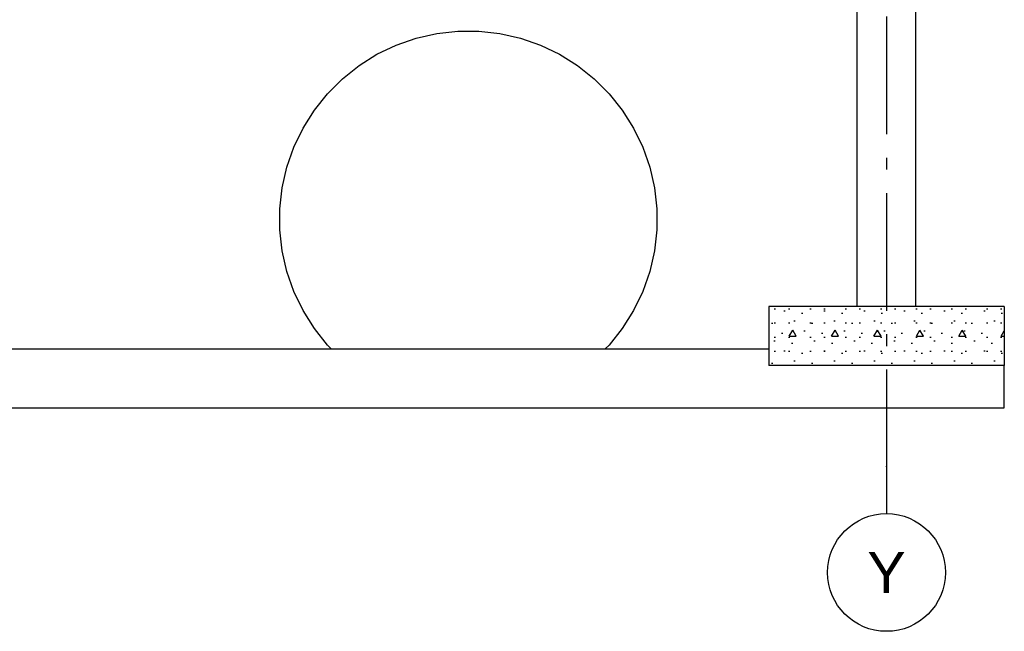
# Model space of a CAD drawing. Header units: millimetres. Extents: x -74465 to -41950, y -2141 to 15832.
# Tile 7 of 131: x -65456 to -61277, y 2020 to 4619. Entities that reach past the tile are written whole.
import ezdxf
from ezdxf.enums import TextEntityAlignment as Align

# ---------------------------------------------------------------- set-up
doc = ezdxf.new("R2010")
doc.units = ezdxf.units.MM
doc.header["$LTSCALE"] = 0.5
doc.header["$MEASUREMENT"] = 0
doc.linetypes.add('Akselinje', pattern=[1500, 1000, -200, 100, -200])
doc.linetypes.add('PLINE', pattern=[0])
for name, color, linetype in [('0(Nye konstruksjoner)', 7, 'Continuous'), ('216- Direkte fundamentering (Skravur)(Nye konstruksjoner)', 7, 'Continuous'), ('216- Direkte fundamentering(Nye konstruksjoner)', 7, 'Continuous'), ('222- Søyler (Nye konstruksjoner)', 7, 'Continuous'), ('82-- Modullinjer', 7, 'Continuous')]:
    doc.layers.add(name, color=color, linetype=linetype)
doc.styles.add('GENERATED_STYLE_1', font='arial.ttf')

# ---------------------------------------------------------------- blocks, each defined once
blk = doc.blocks.new('Standard grid marker[1]', base_point=(-61776.6, 15332.1))
at = {"layer": '82-- Modullinjer', "linetype": 'Akselinje'}
for p, q in [((-61776.6, 15132.1), (-61776.6, 2720)), ((-61776.6, 2720), (-61776.6, 2520))]:
    blk.add_line(p, q, dxfattribs=at)
at = {"layer": '82-- Modullinjer', "linetype": 'PLINE'}
blk.add_circle((-61776.6, 2270), 250, dxfattribs=at)
at = {"layer": '82-- Modullinjer', "linetype": 'Akselinje'}
blk.add_point((-61776.6, 2720), dxfattribs=at)
blk.add_point((-61776.6, 2720), dxfattribs=at)
at = {"layer": '82-- Modullinjer', "style": 'GENERATED_STYLE_1'}
for tag, p in [('AC_MarkerText_1_0', (-61776.6, 15669.6)), ('AC_MarkerText_1_1', (-61776.6, 2357.5))]:
    blk.add_attdef(tag, text='', height=175, rotation=360, dxfattribs=at).set_placement(p, align=Align.TOP_CENTER)

msp = doc.modelspace()

# ---------------------------------------------------------------- hatches: boundary and pattern name
at = {"layer": '216- Direkte fundamentering (Skravur)(Nye konstruksjoner)', "linetype": 'Continuous'}
h = msp.add_hatch(dxfattribs=at)
h.set_pattern_fill('Betong_strukturell', color=256, style=0, pattern_type=2)
h.set_pattern_definition([(0, (0, 0), (0, 311.7692), [30, -150]), (0, (90, 155.9), (0, 311.7692), [30, -150]), (60, (0, 0), (-270, 155.8846), [30, -150]), (60, (180, 0), (-270, 155.8846), [30, -150]), (120, (30, 0), (270, 155.8846), [30, -150]), (120, (210, 0), (270, 155.8846), [30, -150]), (0, (0, 30), (0, 60), [0, -60, 0, -90]), (45, (30, 30), (-42.42641, 42.42641), [0, -45, 0, -75.000003])])
h.paths.add_polyline_path([(-61276.6, 3400), (-62276.6, 3400), (-62276.6, 3150), (-61276.6, 3150)])

# ---------------------------------------------------------------- linework, layer by layer
at = {"layer": '0(Nye konstruksjoner)', "linetype": 'PLINE'}
for p, q in [((-63773.4, 4540), (-63685.8, 4560)), ((-63685.8, 4560), (-63596.5, 4570)), ((-63596.5, 4570), (-63551.6, 4570)), ((-63551.6, 4570), (-63506.6, 4570)), ((-63506.6, 4570), (-63417.4, 4560)), ((-63417.4, 4560), (-63329.8, 4540)), ((-63858.2, 4510.3), (-63773.4, 4540)), ((-63329.8, 4540), (-63244.9, 4510.3)), ((-63939.2, 4471.3), (-63858.2, 4510.3)), ((-63244.9, 4510.3), (-63164, 4471.3)), ((-64015.2, 4423.5), (-63939.2, 4471.3)), ((-63164, 4471.3), (-63087.9, 4423.5)), ((-64085.5, 4367.5), (-64015.2, 4423.5)), ((-63087.9, 4423.5), (-63017.7, 4367.5)), ((-64149, 4303.9), (-64085.5, 4367.5)), ((-63017.7, 4367.5), (-62954.1, 4303.9)), ((-64205, 4233.7), (-64149, 4303.9)), ((-62954.1, 4303.9), (-62898.1, 4233.7)), ((-64252.9, 4157.6), (-64205, 4233.7)), ((-62898.1, 4233.7), (-62850.3, 4157.6)), ((-64291.8, 4076.6), (-64252.9, 4157.6)), ((-62850.3, 4157.6), (-62811.3, 4076.6)), ((-64321.5, 3991.8), (-64291.8, 4076.6)), ((-62811.3, 4076.6), (-62781.6, 3991.8)), ((-64341.5, 3904.2), (-64321.5, 3991.8)), ((-62781.6, 3991.8), (-62761.6, 3904.2)), ((-64351.6, 3814.9), (-64341.5, 3904.2)), ((-62761.6, 3904.2), (-62751.6, 3814.9)), ((-64351.6, 3770), (-64351.6, 3814.9)), ((-62751.6, 3814.9), (-62751.6, 3770)), ((-64351.6, 3725.1), (-64351.6, 3770)), ((-62751.6, 3770), (-62751.6, 3725.1)), ((-64341.5, 3635.8), (-64351.6, 3725.1)), ((-62751.6, 3725.1), (-62761.6, 3635.8)), ((-64321.5, 3548.2), (-64341.5, 3635.8)), ((-62761.6, 3635.8), (-62781.6, 3548.2)), ((-64291.8, 3463.4), (-64321.5, 3548.2)), ((-62781.6, 3548.2), (-62811.3, 3463.4)), ((-64252.9, 3382.4), (-64291.8, 3463.4)), ((-62811.3, 3463.4), (-62850.3, 3382.4)), ((-64205, 3306.4), (-64252.9, 3382.4)), ((-62850.3, 3382.4), (-62898.1, 3306.4)), ((-64149, 3236.1), (-64205, 3306.4)), ((-62898.1, 3306.4), (-62954.1, 3236.1)), ((-64132.9, 3220), (-64149, 3236.1)), ((-62970.2, 3220), (-62954.1, 3236.1))]:
    msp.add_line(p, q, dxfattribs=at)
at = {"layer": '216- Direkte fundamentering(Nye konstruksjoner)', "linetype": 'PLINE'}
for p, q in [((-62276.6, 3400), (-62276.6, 3150)), ((-61276.6, 3400), (-62276.6, 3400)), ((-61276.6, 3400), (-61276.6, 3150)), ((-66726.6, 3220), (-62276.6, 3220)), ((-61276.6, 3150), (-62276.6, 3150)), ((-61276.6, 2970), (-61276.6, 3150)), ((-66726.6, 2970), (-61276.6, 2970))]:
    msp.add_line(p, q, dxfattribs=at)
at = {"layer": '222- Søyler (Nye konstruksjoner)'}
msp.add_line((-61901.6, 3400), (-61901.6, 6610), dxfattribs=at)
at = {"layer": '222- Søyler (Nye konstruksjoner)', "linetype": 'PLINE'}
msp.add_line((-61651.6, 3400), (-61651.6, 6610), dxfattribs=at)

# ---------------------------------------------------------------- block references
at = {"layer": '82-- Modullinjer', "linetype": 'PLINE'}
ref = msp.add_blockref('Standard grid marker[1]', (-61776.6, 15332.1), dxfattribs=at)
ref.add_attrib('AC_MarkerText_1_1', 'Y', dxfattribs={"color": 7, "height": 175, "rotation": 360, "style": 'GENERATED_STYLE_1'}).set_placement((-61776.6, 2357.5), align=Align.TOP_CENTER)

doc.saveas('drawing.dxf')
